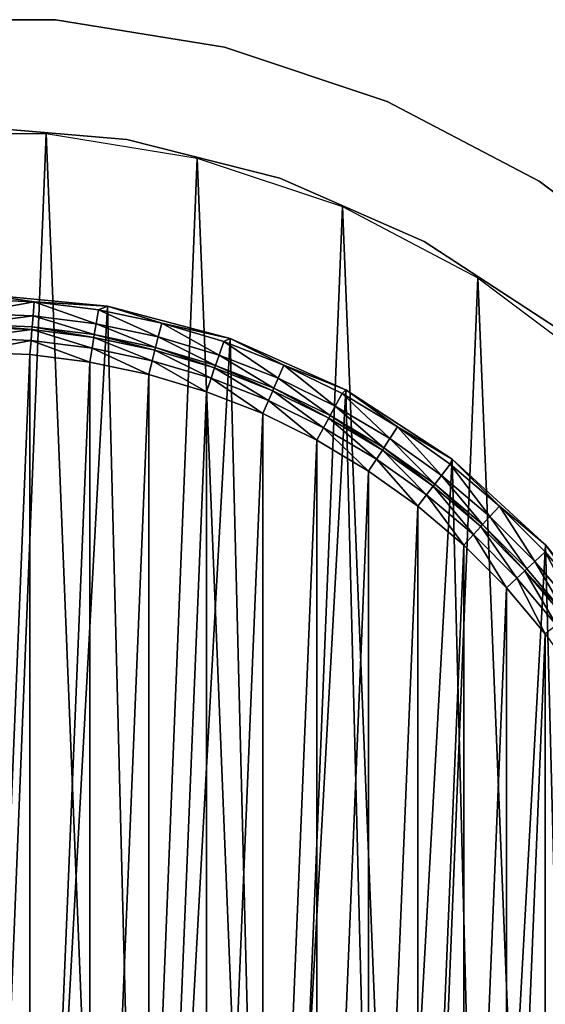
# Model space of a CAD drawing. Header units: millimetres. Extents: x 10 to 569, y -280 to 280.
# Tile 12 of 13: x 303 to 441, y 20 to 279. Entities that reach past the tile are written whole.
import ezdxf

# ---------------------------------------------------------------- set-up
doc = ezdxf.new("R2010")
doc.units = ezdxf.units.MM
doc.header["$LTSCALE"] = 25.4
doc.layers.get('0').update_dxf_attribs({"true_color": 0xff5454})

# ---------------------------------------------------------------- blocks, each defined once
blk = doc.blocks.new('MIST-8943.STL#1')
at = {"color": 254, "true_color": 0xe3e2e8}
mesh = blk.add_polyface(dxfattribs=at)
corners = [(266.85, 279.09, 131.42), (311.91, 279.09, 1.42), (266.85, 279.09, 1.42), (311.91, 279.09, 131.42)]
mesh.append_faces([[corners[k] for k in face] for face in [(0, 1, 2), (1, 0, 3)]], dxfattribs={"vtx0": -1, "color": 254})
mesh = blk.add_polyface(dxfattribs=at)
corners = [(311.91, 279.09, 131.42), (356.39, 271.86, 1.42), (311.91, 279.09, 1.42), (356.39, 271.86, 131.42)]
mesh.append_faces([[corners[k] for k in face] for face in [(0, 1, 2), (1, 0, 3)]], dxfattribs={"vtx0": -1, "color": 254})
mesh = blk.add_polyface(dxfattribs=at)
corners = [(356.39, 271.86, 131.42), (399.13, 257.59, 1.42), (356.39, 271.86, 1.42), (399.13, 257.59, 131.42)]
mesh.append_faces([[corners[k] for k in face] for face in [(0, 1, 2), (1, 0, 3)]], dxfattribs={"vtx0": -1, "color": 254})
mesh = blk.add_polyface(dxfattribs=at)
corners = [(399.13, 257.59, 131.42), (439.03, 236.65, 1.42), (399.13, 257.59, 1.42), (439.03, 236.65, 131.42)]
mesh.append_faces([[corners[k] for k in face] for face in [(0, 1, 2), (1, 0, 3)]], dxfattribs={"vtx0": -1, "color": 254})
mesh = blk.add_polyface(dxfattribs=at)
corners = [(289.38, 251.08, 131.42), (330.7, 247.66, 1.42), (289.38, 251.08, 1.42), (330.7, 247.66, 131.42)]
mesh.append_faces([[corners[k] for k in face] for face in [(0, 1, 2), (1, 0, 3)]], dxfattribs={"vtx0": -1, "color": 254})
at = {"color": 7, "true_color": 0xffffff}
mesh = blk.add_polyface(dxfattribs=at)
corners = [(44.43, 50.01, 1.42), (41.2, -30.13, 1.42), (39.58, 10.07, 1.42), (49.25, -69.55, 1.42), (55.62, 88.65, 1.42), (63.52, -107.17, 1.42), (72.87, 125, 1.42), (83.63, -142.02, 1.42), (95.73, 158.11, 1.42), (109.08, -173.18, 1.42), (123.6, 187.13, 1.42), (139.19, -199.86, 1.42), (155.76, 211.3, 1.42), (173.2, -221.36, 1.42), (191.39, 229.99, 1.42), (210.21, -237.13, 1.42), (229.55, 242.74, 1.42), (249.28, -246.76, 1.42), (269.26, 249.19, 1.42), (289.38, -250, 1.42), (309.49, 249.19, 1.42), (329.48, -246.76, 1.42), (349.21, 242.74, 1.42), (368.54, -237.13, 1.42), (387.37, 229.99, 1.42), (405.56, -221.36, 1.42), (422.99, 211.3, 1.42), (439.56, -199.86, 1.42), (455.16, 187.13, 1.42), (469.68, -173.18, 1.42), (483.03, 158.11, 1.42), (495.12, -142.02, 1.42), (505.88, 125, 1.42), (515.24, -107.17, 1.42), (523.13, 88.65, 1.42), (529.51, -69.55, 1.42), (534.33, 50.01, 1.42), (537.56, -30.13, 1.42), (539.18, 10.07, 1.42)]
mesh.append_faces([[corners[k] for k in face] for face in [(0, 1, 2), (37, 36, 38)]], dxfattribs={"vtx0": -1, "color": 7})
mesh.append_faces([[corners[k] for k in face] for face in [(1, 0, 3), (3, 4, 5), (5, 6, 7), (7, 8, 9), (9, 10, 11), (11, 12, 13), (13, 14, 15), (15, 16, 17), (17, 18, 19), (19, 20, 21), (21, 22, 23), (23, 24, 25), (25, 26, 27), (27, 28, 29), (29, 30, 31), (31, 32, 33), (33, 34, 35), (35, 36, 37)]], dxfattribs={"vtx0": -1, "vtx1": -1, "color": 7})
mesh.append_faces([[corners[k] for k in face] for face in [(3, 0, 4), (5, 4, 6), (7, 6, 8), (9, 8, 10), (11, 10, 12), (13, 12, 14), (15, 14, 16), (17, 16, 18), (19, 18, 20), (21, 20, 22), (23, 22, 24), (25, 24, 26), (27, 26, 28), (29, 28, 30), (31, 30, 32), (33, 32, 34), (35, 34, 36)]], dxfattribs={"vtx0": -1, "vtx2": -1, "color": 7})
at = {"color": 254, "true_color": 0xe3e2e8}
mesh = blk.add_polyface(dxfattribs=at)
corners = [(330.7, 247.66, 131.42), (370.9, 237.48, 1.42), (330.7, 247.66, 1.42), (370.9, 237.48, 131.42)]
mesh.append_faces([[corners[k] for k in face] for face in [(0, 1, 2), (1, 0, 3)]], dxfattribs={"vtx0": -1, "color": 254})
mesh = blk.add_polyface(dxfattribs=at)
corners = [(370.9, 237.48, 131.42), (408.88, 220.82, 1.42), (370.9, 237.48, 1.42), (408.88, 220.82, 131.42)]
mesh.append_faces([[corners[k] for k in face] for face in [(0, 1, 2), (1, 0, 3)]], dxfattribs={"vtx0": -1, "color": 254})
mesh = blk.add_polyface(dxfattribs=at)
corners = [(439.03, 236.65, 131.42), (475.05, 209.58, 1.42), (439.03, 236.65, 1.42), (475.05, 209.58, 131.42)]
mesh.append_faces([[corners[k] for k in face] for face in [(0, 1, 2), (1, 0, 3)]], dxfattribs={"vtx0": -1, "color": 254})
mesh = blk.add_polyface(dxfattribs=at)
corners = [(408.88, 220.82, 131.42), (443.6, 198.14, 1.42), (408.88, 220.82, 1.42), (443.6, 198.14, 131.42)]
mesh.append_faces([[corners[k] for k in face] for face in [(0, 1, 2), (1, 0, 3)]], dxfattribs={"vtx0": -1, "color": 254})
at = {"color": 7, "true_color": 0xffffff}
mesh = blk.add_polyface(dxfattribs=at)
corners = [(84.28, 28, 141.92), (83.72, 0, 141.92), (82.44, -5.27, 141.92), (84.42, 16.98, 141.92), (86.52, 33.85, 141.92), (91.43, 60.53, 141.92), (90.01, 50.49, 141.92), (94.86, 66.78, 141.92), (103.7, 91.5, 141.92), (101.04, 82.61, 141.92), (108.5, 97.88, 141.92), (120.78, 120.1, 141.92), (117.2, 112.49, 141.92), (127.08, 126.32, 141.92), (142.23, 145.59, 141.92), (138.07, 139.29, 141.92), (150.09, 151.31, 141.92), (167.49, 167.31, 141.92), (163.06, 162.29, 141.92), (176.89, 172.17, 141.92), (195.91, 184.7, 141.92), (191.49, 180.87, 141.92), (206.76, 188.34, 141.92), (226.75, 197.3, 141.92), (222.6, 194.52, 141.92), (238.89, 199.37, 141.92), (259.21, 204.79, 141.92), (255.53, 202.86, 141.92), (272.39, 204.96, 141.92), (292.45, 206.98, 141.92), (289.38, 205.66, 141.92), (306.36, 204.96, 141.92), (325.61, 203.8, 141.92), (323.23, 202.86, 141.92), (339.86, 199.37, 141.92), (357.83, 195.35, 141.92), (356.15, 194.52, 141.92), (371.99, 188.34, 141.92), (388.28, 181.84, 141.92), (387.26, 180.87, 141.92), (401.86, 172.17, 141.92), (416.17, 163.62, 141.92), (415.7, 162.3, 141.92), (428.67, 151.31, 141.92), (440.78, 141.16, 141.92), (440.69, 139.29, 141.92), (451.67, 126.32, 141.92), (461.46, 115.05, 141.92), (461.55, 112.49, 141.92), (477.69, 85.96, 141.92), (470.25, 97.88, 141.92), (477.72, 82.61, 141.92), (489.04, 54.64, 141.92), (483.9, 66.78, 141.92), (488.75, 50.49, 141.92), (492.23, 33.85, 141.92), (495.22, 21.9, 141.92), (494.34, 16.98, 141.92), (495.04, 0, 141.92), (84.42, -16.98, 141.92), (85.97, -38.39, 141.92), (86.52, -33.85, 141.92), (90.01, -50.49, 141.92), (94.76, -70.52, 141.92), (94.86, -66.78, 141.92), (101.04, -82.61, 141.92), (108.6, -100.83, 141.92), (108.5, -97.88, 141.92), (117.21, -112.49, 141.92), (127.11, -128.52, 141.92), (127.08, -126.32, 141.92), (138.07, -139.29, 141.92), (149.83, -152.89, 141.92), (150.09, -151.31, 141.92), (163.06, -162.3, 141.92), (176.16, -173.29, 141.92), (176.89, -172.17, 141.92), (205.42, -189.21, 141.92), (191.49, -180.87, 141.92), (206.77, -188.34, 141.92), (236.86, -200.23, 141.92), (222.6, -194.52, 141.92), (238.89, -199.37, 141.92), (269.66, -206.06, 141.92), (255.53, -202.86, 141.92), (272.4, -204.96, 141.92), (302.97, -206.55, 141.92), (289.38, -205.66, 141.92), (306.36, -204.96, 141.92), (335.93, -201.7, 141.92), (323.23, -202.86, 141.92), (339.87, -199.37, 141.92), (367.68, -191.62, 141.92), (356.16, -194.52, 141.92), (371.99, -188.34, 141.92), (397.4, -176.58, 141.92), (387.26, -180.87, 141.92), (401.86, -172.17, 141.92), (424.33, -156.96, 141.92), (415.7, -162.29, 141.92), (428.67, -151.31, 141.92), (447.76, -133.28, 141.92), (440.69, -139.29, 141.92), (451.67, -126.32, 141.92), (467.09, -106.15, 141.92), (461.55, -112.49, 141.92), (470.25, -97.88, 141.92), (481.82, -76.27, 141.92), (477.72, -82.61, 141.92), (483.9, -66.78, 141.92), (491.56, -44.41, 141.92), (488.75, -50.49, 141.92), (492.23, -33.85, 141.92), (496.06, -11.4, 141.92), (494.34, -16.98, 141.92)]
mesh.append_faces([[corners[k] for k in face] for face in [(0, 1, 2), (1, 0, 3), (3, 0, 4), (4, 5, 6), (6, 5, 7), (7, 8, 9), (9, 8, 10), (10, 11, 12), (12, 11, 13), (13, 14, 15), (15, 14, 16), (16, 17, 18), (18, 17, 19), (19, 20, 21), (21, 20, 22), (22, 23, 24), (24, 23, 25), (25, 26, 27), (27, 26, 28), (28, 29, 30), (30, 29, 31), (31, 32, 33), (33, 32, 34), (34, 35, 36), (36, 35, 37), (37, 38, 39), (39, 38, 40), (40, 41, 42), (42, 41, 43), (43, 44, 45), (45, 44, 46), (46, 47, 48), (48, 49, 50), (50, 49, 51), (51, 52, 53), (53, 52, 54), (54, 52, 55), (55, 56, 57), (57, 56, 58), (2, 59, 60), (59, 2, 1), (60, 62, 63), (63, 65, 66), (66, 68, 69), (69, 71, 72), (72, 74, 75), (75, 76, 77), (77, 79, 80), (80, 82, 83), (83, 85, 86), (86, 88, 89), (89, 91, 92), (92, 94, 95), (95, 97, 98), (98, 100, 101), (101, 103, 104), (104, 106, 107), (107, 109, 110), (110, 112, 113), (113, 58, 56)]], dxfattribs={"vtx0": -1, "vtx1": -1, "color": 7})
mesh.append_faces([[corners[k] for k in face] for face in [(4, 0, 5), (7, 5, 8), (10, 8, 11), (13, 11, 14), (16, 14, 17), (19, 17, 20), (22, 20, 23), (25, 23, 26), (28, 26, 29), (31, 29, 32), (34, 32, 35), (37, 35, 38), (40, 38, 41), (43, 41, 44), (46, 44, 47), (48, 47, 49), (51, 49, 52), (55, 52, 56), (60, 59, 61), (60, 61, 62), (63, 62, 64), (63, 64, 65), (66, 65, 67), (66, 67, 68), (69, 68, 70), (69, 70, 71), (72, 71, 73), (72, 73, 74), (75, 74, 76), (77, 76, 78), (77, 78, 79), (80, 79, 81), (80, 81, 82), (83, 82, 84), (83, 84, 85), (86, 85, 87), (86, 87, 88), (89, 88, 90), (89, 90, 91), (92, 91, 93), (92, 93, 94), (95, 94, 96), (95, 96, 97), (98, 97, 99), (98, 99, 100), (101, 100, 102), (101, 102, 103), (104, 103, 105), (104, 105, 106), (107, 106, 108), (107, 108, 109), (110, 109, 111), (110, 111, 112), (113, 112, 114), (113, 114, 58)]], dxfattribs={"vtx0": -1, "vtx2": -1, "color": 7})
mesh = blk.add_polyface(dxfattribs=at)
corners = [(85.97, -38.39, 142.94), (84.28, 28, 142.94), (82.44, -5.27, 142.94), (91.43, 60.53, 142.94), (94.76, -70.52, 142.94), (103.7, 91.5, 142.94), (108.6, -100.83, 142.94), (120.78, 120.1, 142.94), (127.11, -128.52, 142.94), (142.23, 145.59, 142.94), (149.83, -152.89, 142.94), (167.49, 167.31, 142.94), (176.16, -173.29, 142.94), (195.91, 184.7, 142.94), (205.42, -189.21, 142.94), (226.75, 197.3, 142.94), (236.86, -200.23, 142.94), (259.21, 204.79, 142.94), (269.66, -206.06, 142.94), (292.45, 206.98, 142.94), (302.97, -206.55, 142.94), (325.61, 203.8, 142.94), (335.93, -201.7, 142.94), (357.83, 195.35, 142.94), (367.68, -191.62, 142.94), (388.28, 181.84, 142.94), (397.4, -176.58, 142.94), (416.17, 163.62, 142.94), (424.33, -156.96, 142.94), (440.78, 141.16, 142.94), (447.76, -133.28, 142.94), (461.46, 115.05, 142.94), (467.09, -106.15, 142.94), (477.69, 85.96, 142.94), (481.82, -76.27, 142.94), (489.04, 54.64, 142.94), (491.56, -44.41, 142.94), (495.22, 21.9, 142.94), (496.06, -11.4, 142.94)]
mesh.append_faces([[corners[k] for k in face] for face in [(0, 1, 2), (37, 36, 38)]], dxfattribs={"vtx0": -1, "color": 7})
mesh.append_faces([[corners[k] for k in face] for face in [(1, 0, 3), (3, 4, 5), (5, 6, 7), (7, 8, 9), (9, 10, 11), (11, 12, 13), (13, 14, 15), (15, 16, 17), (17, 18, 19), (19, 20, 21), (21, 22, 23), (23, 24, 25), (25, 26, 27), (27, 28, 29), (29, 30, 31), (31, 32, 33), (33, 34, 35), (35, 36, 37)]], dxfattribs={"vtx0": -1, "vtx1": -1, "color": 7})
mesh.append_faces([[corners[k] for k in face] for face in [(3, 0, 4), (5, 4, 6), (7, 6, 8), (9, 8, 10), (11, 10, 12), (13, 12, 14), (15, 14, 16), (17, 16, 18), (19, 18, 20), (21, 20, 22), (23, 22, 24), (25, 24, 26), (27, 26, 28), (29, 28, 30), (31, 30, 32), (33, 32, 34), (35, 34, 36)]], dxfattribs={"vtx0": -1, "vtx2": -1, "color": 7})
mesh = blk.add_polyface(dxfattribs=at)
corners = [(292.45, 206.98, 142.94), (325.61, 203.8, 141.92), (292.45, 206.98, 141.92), (325.61, 203.8, 142.94)]
mesh.append_faces([[corners[k] for k in face] for face in [(0, 1, 2), (1, 0, 3)]], dxfattribs={"vtx0": -1, "color": 7})
mesh = blk.add_polyface(dxfattribs=at)
corners = [(306.36, 204.96, 141.92), (289.38, 201.94, 140.99), (289.38, 205.66, 141.92), (306.05, 201.25, 140.99)]
mesh.append_faces([[corners[k] for k in face] for face in [(0, 1, 2), (1, 0, 3)]], dxfattribs={"vtx0": -1, "color": 7})
mesh = blk.add_polyface(dxfattribs=at)
corners = [(306.36, 204.96, 141.92), (322.61, 199.18, 140.99), (306.05, 201.25, 140.99), (323.23, 202.86, 141.92)]
mesh.append_faces([[corners[k] for k in face] for face in [(0, 1, 2), (1, 0, 3)]], dxfattribs={"vtx0": -1, "color": 7})
mesh = blk.add_polyface(dxfattribs=at)
corners = [(306.05, 201.25, 140.99), (289.38, 199.07, 138.45), (289.38, 201.94, 140.99), (305.82, 198.39, 138.45)]
mesh.append_faces([[corners[k] for k in face] for face in [(0, 1, 2), (1, 0, 3)]], dxfattribs={"vtx0": -1, "color": 7})
mesh = blk.add_polyface(dxfattribs=at)
corners = [(323.23, 202.86, 141.92), (338.95, 195.76, 140.99), (322.61, 199.18, 140.99), (339.86, 199.37, 141.92)]
mesh.append_faces([[corners[k] for k in face] for face in [(0, 1, 2), (1, 0, 3)]], dxfattribs={"vtx0": -1, "color": 7})
mesh = blk.add_polyface(dxfattribs=at)
corners = [(325.61, 203.8, 142.94), (357.83, 195.35, 141.92), (325.61, 203.8, 141.92), (357.83, 195.35, 142.94)]
mesh.append_faces([[corners[k] for k in face] for face in [(0, 1, 2), (1, 0, 3)]], dxfattribs={"vtx0": -1, "color": 7})
mesh = blk.add_polyface(dxfattribs=at)
corners = [(306.05, 201.25, 140.99), (322.14, 196.35, 138.45), (305.82, 198.39, 138.45), (322.61, 199.18, 140.99)]
mesh.append_faces([[corners[k] for k in face] for face in [(0, 1, 2), (1, 0, 3)]], dxfattribs={"vtx0": -1, "color": 7})
mesh = blk.add_polyface(dxfattribs=at)
corners = [(322.61, 199.18, 140.99), (338.25, 192.98, 138.45), (322.14, 196.35, 138.45), (338.95, 195.76, 140.99)]
mesh.append_faces([[corners[k] for k in face] for face in [(0, 1, 2), (1, 0, 3)]], dxfattribs={"vtx0": -1, "color": 7})
mesh = blk.add_polyface(dxfattribs=at)
corners = [(339.86, 199.37, 141.92), (354.95, 190.99, 140.99), (338.95, 195.76, 140.99), (356.15, 194.52, 141.92)]
mesh.append_faces([[corners[k] for k in face] for face in [(0, 1, 2), (1, 0, 3)]], dxfattribs={"vtx0": -1, "color": 7})
mesh = blk.add_polyface(dxfattribs=at)
corners = [(289.38, 199.07, 138.45), (305.76, 197.66, 137.38), (289.38, 198.34, 137.38), (305.82, 198.39, 138.45)]
mesh.append_faces([[corners[k] for k in face] for face in [(0, 1, 2), (1, 0, 3)]], dxfattribs={"vtx0": -1, "color": 7})
mesh = blk.add_polyface(dxfattribs=at)
corners = [(305.76, 197.66, 137.38), (289.38, 195.47, 134.84), (289.38, 198.34, 137.38), (305.52, 194.8, 134.84)]
mesh.append_faces([[corners[k] for k in face] for face in [(0, 1, 2), (1, 0, 3)]], dxfattribs={"vtx0": -1, "color": 7})
mesh = blk.add_polyface(dxfattribs=at)
corners = [(305.76, 197.66, 137.38), (321.55, 192.8, 134.84), (305.52, 194.8, 134.84), (322.02, 195.63, 137.38)]
mesh.append_faces([[corners[k] for k in face] for face in [(0, 1, 2), (1, 0, 3)]], dxfattribs={"vtx0": -1, "color": 7})
mesh = blk.add_polyface(dxfattribs=at)
corners = [(305.82, 198.39, 138.45), (322.02, 195.63, 137.38), (305.76, 197.66, 137.38), (322.14, 196.35, 138.45)]
mesh.append_faces([[corners[k] for k in face] for face in [(0, 1, 2), (1, 0, 3)]], dxfattribs={"vtx0": -1, "color": 7})
mesh = blk.add_polyface(dxfattribs=at)
corners = [(305.52, 194.8, 134.84), (289.38, 191.74, 133.92), (289.38, 195.47, 134.84), (305.21, 191.09, 133.92)]
mesh.append_faces([[corners[k] for k in face] for face in [(0, 1, 2), (1, 0, 3)]], dxfattribs={"vtx0": -1, "color": 7})
mesh = blk.add_polyface(dxfattribs=at)
corners = [(305.52, 194.8, 134.84), (320.94, 189.13, 133.92), (305.21, 191.09, 133.92), (321.55, 192.8, 134.84)]
mesh.append_faces([[corners[k] for k in face] for face in [(0, 1, 2), (1, 0, 3)]], dxfattribs={"vtx0": -1, "color": 7})
mesh = blk.add_polyface(dxfattribs=at)
corners = [(322.02, 195.63, 137.38), (337.36, 189.49, 134.84), (321.55, 192.8, 134.84), (338.07, 192.27, 137.38)]
mesh.append_faces([[corners[k] for k in face] for face in [(0, 1, 2), (1, 0, 3)]], dxfattribs={"vtx0": -1, "color": 7})
mesh = blk.add_polyface(dxfattribs=at)
corners = [(322.14, 196.35, 138.45), (338.07, 192.27, 137.38), (322.02, 195.63, 137.38), (338.25, 192.98, 138.45)]
mesh.append_faces([[corners[k] for k in face] for face in [(0, 1, 2), (1, 0, 3)]], dxfattribs={"vtx0": -1, "color": 7})
mesh = blk.add_polyface(dxfattribs=at)
corners = [(338.95, 195.76, 140.99), (354.01, 188.28, 138.45), (338.25, 192.98, 138.45), (354.95, 190.99, 140.99)]
mesh.append_faces([[corners[k] for k in face] for face in [(0, 1, 2), (1, 0, 3)]], dxfattribs={"vtx0": -1, "color": 7})
mesh = blk.add_polyface(dxfattribs=at)
corners = [(356.15, 194.52, 141.92), (370.49, 184.93, 140.99), (354.95, 190.99, 140.99), (371.99, 188.34, 141.92)]
mesh.append_faces([[corners[k] for k in face] for face in [(0, 1, 2), (1, 0, 3)]], dxfattribs={"vtx0": -1, "color": 7})
mesh = blk.add_polyface(dxfattribs=at)
corners = [(357.83, 195.35, 142.94), (388.28, 181.84, 141.92), (357.83, 195.35, 141.92), (388.28, 181.84, 142.94)]
mesh.append_faces([[corners[k] for k in face] for face in [(0, 1, 2), (1, 0, 3)]], dxfattribs={"vtx0": -1, "color": 7})
mesh = blk.add_polyface(dxfattribs=at)
corners = [(98.29, 15.83, 133.92), (98.29, -15.84, 133.92), (97.63, 0, 133.92), (100.25, 31.56, 133.92), (100.25, -31.56, 133.92), (103.5, 47.07, 133.92), (103.5, -47.07, 133.92), (108.02, 62.26, 133.92), (108.02, -62.26, 133.92), (113.78, 77.02, 133.92), (113.78, -77.02, 133.92), (120.74, 91.26, 133.92), (120.74, -91.26, 133.92), (128.86, 104.87, 133.92), (128.86, -104.88, 133.92), (138.06, 117.77, 133.92), (138.06, -117.77, 133.92), (148.31, 129.86, 133.92), (148.31, -129.87, 133.92), (159.51, 141.07, 133.92), (159.51, -141.07, 133.92), (171.61, 151.31, 133.92), (171.61, -151.31, 133.92), (184.5, 160.52, 133.92), (184.5, -160.52, 133.92), (198.12, 168.63, 133.92), (198.12, -168.63, 133.92), (212.35, 175.59, 133.92), (212.36, -175.6, 133.92), (227.12, 181.36, 133.92), (227.12, -181.36, 133.92), (242.31, 185.88, 133.92), (242.31, -185.88, 133.92), (257.82, 189.13, 133.92), (257.82, -189.13, 133.92), (273.54, 191.09, 133.92), (273.54, -191.09, 133.92), (289.38, 191.74, 133.92), (289.38, -191.74, 133.92), (305.21, 191.09, 133.92), (305.21, -191.09, 133.92), (320.94, 189.13, 133.92), (320.94, -189.13, 133.92), (336.45, 185.88, 133.92), (336.45, -185.88, 133.92), (351.64, 181.36, 133.92), (351.64, -181.36, 133.92), (366.4, 175.6, 133.92), (366.4, -175.59, 133.92), (380.64, 168.63, 133.92), (380.64, -168.63, 133.92), (394.25, 160.52, 133.92), (394.25, -160.52, 133.92), (407.15, 151.31, 133.92), (407.15, -151.31, 133.92), (419.24, 141.07, 133.92), (419.24, -141.07, 133.92), (430.45, 129.87, 133.92), (430.45, -129.86, 133.92), (440.69, 117.77, 133.92), (440.69, -117.77, 133.92), (449.9, 104.88, 133.92), (449.9, -104.87, 133.92), (458.01, 91.26, 133.92), (458.01, -91.26, 133.92), (464.97, 77.02, 133.92), (464.97, -77.02, 133.92), (470.73, 62.26, 133.92), (470.73, -62.26, 133.92), (475.26, 47.07, 133.92), (475.26, -47.07, 133.92), (478.51, 31.56, 133.92), (478.51, -31.56, 133.92), (480.47, 15.84, 133.92), (480.47, -15.83, 133.92), (481.12, 0, 133.92)]
mesh.append_faces([[corners[k] for k in face] for face in [(0, 1, 2), (74, 73, 75)]], dxfattribs={"vtx0": -1, "color": 7})
mesh.append_faces([[corners[k] for k in face] for face in [(1, 3, 4), (4, 5, 6), (6, 7, 8), (8, 9, 10), (10, 11, 12), (12, 13, 14), (14, 15, 16), (16, 17, 18), (18, 19, 20), (20, 21, 22), (22, 23, 24), (24, 25, 26), (26, 27, 28), (28, 29, 30), (30, 31, 32), (32, 33, 34), (34, 35, 36), (36, 37, 38), (38, 39, 40), (40, 41, 42), (42, 43, 44), (44, 45, 46), (46, 47, 48), (48, 49, 50), (50, 51, 52), (52, 53, 54), (54, 55, 56), (56, 57, 58), (58, 59, 60), (60, 61, 62), (62, 63, 64), (64, 65, 66), (66, 67, 68), (68, 69, 70), (70, 71, 72), (72, 73, 74)]], dxfattribs={"vtx0": -1, "vtx1": -1, "color": 7})
mesh.append_faces([[corners[k] for k in face] for face in [(1, 0, 3), (4, 3, 5), (6, 5, 7), (8, 7, 9), (10, 9, 11), (12, 11, 13), (14, 13, 15), (16, 15, 17), (18, 17, 19), (20, 19, 21), (22, 21, 23), (24, 23, 25), (26, 25, 27), (28, 27, 29), (30, 29, 31), (32, 31, 33), (34, 33, 35), (36, 35, 37), (38, 37, 39), (40, 39, 41), (42, 41, 43), (44, 43, 45), (46, 45, 47), (48, 47, 49), (50, 49, 51), (52, 51, 53), (54, 53, 55), (56, 55, 57), (58, 57, 59), (60, 59, 61), (62, 61, 63), (64, 63, 65), (66, 65, 67), (68, 67, 69), (70, 69, 71), (72, 71, 73)]], dxfattribs={"vtx0": -1, "vtx2": -1, "color": 7})
mesh = blk.add_polyface(dxfattribs=at)
corners = [(321.55, 192.8, 134.84), (336.45, 185.88, 133.92), (320.94, 189.13, 133.92), (337.36, 189.49, 134.84)]
mesh.append_faces([[corners[k] for k in face] for face in [(0, 1, 2), (1, 0, 3)]], dxfattribs={"vtx0": -1, "color": 7})
mesh = blk.add_polyface(dxfattribs=at)
corners = [(338.07, 192.27, 137.38), (352.85, 184.88, 134.84), (337.36, 189.49, 134.84), (353.78, 187.59, 137.38)]
mesh.append_faces([[corners[k] for k in face] for face in [(0, 1, 2), (1, 0, 3)]], dxfattribs={"vtx0": -1, "color": 7})
mesh = blk.add_polyface(dxfattribs=at)
corners = [(338.25, 192.98, 138.45), (353.78, 187.59, 137.38), (338.07, 192.27, 137.38), (354.01, 188.28, 138.45)]
mesh.append_faces([[corners[k] for k in face] for face in [(0, 1, 2), (1, 0, 3)]], dxfattribs={"vtx0": -1, "color": 7})
mesh = blk.add_polyface(dxfattribs=at)
corners = [(337.36, 189.49, 134.84), (351.64, 181.36, 133.92), (336.45, 185.88, 133.92), (352.85, 184.88, 134.84)]
mesh.append_faces([[corners[k] for k in face] for face in [(0, 1, 2), (1, 0, 3)]], dxfattribs={"vtx0": -1, "color": 7})
mesh = blk.add_polyface(dxfattribs=at)
corners = [(354.95, 190.99, 140.99), (369.34, 182.3, 138.45), (354.01, 188.28, 138.45), (370.49, 184.93, 140.99)]
mesh.append_faces([[corners[k] for k in face] for face in [(0, 1, 2), (1, 0, 3)]], dxfattribs={"vtx0": -1, "color": 7})
mesh = blk.add_polyface(dxfattribs=at)
corners = [(353.78, 187.59, 137.38), (367.9, 179.01, 134.84), (352.85, 184.88, 134.84), (369.05, 181.63, 137.38)]
mesh.append_faces([[corners[k] for k in face] for face in [(0, 1, 2), (1, 0, 3)]], dxfattribs={"vtx0": -1, "color": 7})
mesh = blk.add_polyface(dxfattribs=at)
corners = [(354.01, 188.28, 138.45), (369.05, 181.63, 137.38), (353.78, 187.59, 137.38), (369.34, 182.3, 138.45)]
mesh.append_faces([[corners[k] for k in face] for face in [(0, 1, 2), (1, 0, 3)]], dxfattribs={"vtx0": -1, "color": 7})
mesh = blk.add_polyface(dxfattribs=at)
corners = [(371.99, 188.34, 141.92), (385.49, 177.6, 140.99), (370.49, 184.93, 140.99), (387.26, 180.87, 141.92)]
mesh.append_faces([[corners[k] for k in face] for face in [(0, 1, 2), (1, 0, 3)]], dxfattribs={"vtx0": -1, "color": 7})
mesh = blk.add_polyface(dxfattribs=at)
corners = [(352.85, 184.88, 134.84), (366.4, 175.6, 133.92), (351.64, 181.36, 133.92), (367.9, 179.01, 134.84)]
mesh.append_faces([[corners[k] for k in face] for face in [(0, 1, 2), (1, 0, 3)]], dxfattribs={"vtx0": -1, "color": 7})
mesh = blk.add_polyface(dxfattribs=at)
corners = [(370.49, 184.93, 140.99), (384.12, 175.08, 138.45), (369.34, 182.3, 138.45), (385.49, 177.6, 140.99)]
mesh.append_faces([[corners[k] for k in face] for face in [(0, 1, 2), (1, 0, 3)]], dxfattribs={"vtx0": -1, "color": 7})
mesh = blk.add_polyface(dxfattribs=at)
corners = [(369.05, 181.63, 137.38), (382.41, 171.91, 134.84), (367.9, 179.01, 134.84), (383.78, 174.43, 137.38)]
mesh.append_faces([[corners[k] for k in face] for face in [(0, 1, 2), (1, 0, 3)]], dxfattribs={"vtx0": -1, "color": 7})
mesh = blk.add_polyface(dxfattribs=at)
corners = [(369.34, 182.3, 138.45), (383.78, 174.43, 137.38), (369.05, 181.63, 137.38), (384.12, 175.08, 138.45)]
mesh.append_faces([[corners[k] for k in face] for face in [(0, 1, 2), (1, 0, 3)]], dxfattribs={"vtx0": -1, "color": 7})
mesh = blk.add_polyface(dxfattribs=at)
corners = [(388.28, 181.84, 142.94), (416.17, 163.62, 141.92), (388.28, 181.84, 141.92), (416.17, 163.62, 142.94)]
mesh.append_faces([[corners[k] for k in face] for face in [(0, 1, 2), (1, 0, 3)]], dxfattribs={"vtx0": -1, "color": 7})
mesh = blk.add_polyface(dxfattribs=at)
corners = [(367.9, 179.01, 134.84), (380.64, 168.63, 133.92), (366.4, 175.6, 133.92), (382.41, 171.91, 134.84)]
mesh.append_faces([[corners[k] for k in face] for face in [(0, 1, 2), (1, 0, 3)]], dxfattribs={"vtx0": -1, "color": 7})
mesh = blk.add_polyface(dxfattribs=at)
corners = [(387.26, 180.87, 141.92), (399.83, 169.05, 140.99), (385.49, 177.6, 140.99), (401.86, 172.17, 141.92)]
mesh.append_faces([[corners[k] for k in face] for face in [(0, 1, 2), (1, 0, 3)]], dxfattribs={"vtx0": -1, "color": 7})
mesh = blk.add_polyface(dxfattribs=at)
corners = [(385.49, 177.6, 140.99), (398.26, 166.65, 138.45), (384.12, 175.08, 138.45), (399.83, 169.05, 140.99)]
mesh.append_faces([[corners[k] for k in face] for face in [(0, 1, 2), (1, 0, 3)]], dxfattribs={"vtx0": -1, "color": 7})
mesh = blk.add_polyface(dxfattribs=at)
corners = [(383.78, 174.43, 137.38), (396.29, 163.64, 134.84), (382.41, 171.91, 134.84), (397.86, 166.04, 137.38)]
mesh.append_faces([[corners[k] for k in face] for face in [(0, 1, 2), (1, 0, 3)]], dxfattribs={"vtx0": -1, "color": 7})
mesh = blk.add_polyface(dxfattribs=at)
corners = [(384.12, 175.08, 138.45), (397.86, 166.04, 137.38), (383.78, 174.43, 137.38), (398.26, 166.65, 138.45)]
mesh.append_faces([[corners[k] for k in face] for face in [(0, 1, 2), (1, 0, 3)]], dxfattribs={"vtx0": -1, "color": 7})
mesh = blk.add_polyface(dxfattribs=at)
corners = [(382.41, 171.91, 134.84), (394.25, 160.52, 133.92), (380.64, 168.63, 133.92), (396.29, 163.64, 134.84)]
mesh.append_faces([[corners[k] for k in face] for face in [(0, 1, 2), (1, 0, 3)]], dxfattribs={"vtx0": -1, "color": 7})
mesh = blk.add_polyface(dxfattribs=at)
corners = [(401.86, 172.17, 141.92), (413.41, 159.36, 140.99), (399.83, 169.05, 140.99), (415.7, 162.3, 141.92)]
mesh.append_faces([[corners[k] for k in face] for face in [(0, 1, 2), (1, 0, 3)]], dxfattribs={"vtx0": -1, "color": 7})
mesh = blk.add_polyface(dxfattribs=at)
corners = [(399.83, 169.05, 140.99), (411.65, 157.09, 138.45), (398.26, 166.65, 138.45), (413.41, 159.36, 140.99)]
mesh.append_faces([[corners[k] for k in face] for face in [(0, 1, 2), (1, 0, 3)]], dxfattribs={"vtx0": -1, "color": 7})
mesh = blk.add_polyface(dxfattribs=at)
corners = [(397.86, 166.04, 137.38), (409.44, 154.25, 134.84), (396.29, 163.64, 134.84), (411.2, 156.52, 137.38)]
mesh.append_faces([[corners[k] for k in face] for face in [(0, 1, 2), (1, 0, 3)]], dxfattribs={"vtx0": -1, "color": 7})
mesh = blk.add_polyface(dxfattribs=at)
corners = [(398.26, 166.65, 138.45), (411.2, 156.52, 137.38), (397.86, 166.04, 137.38), (411.65, 157.09, 138.45)]
mesh.append_faces([[corners[k] for k in face] for face in [(0, 1, 2), (1, 0, 3)]], dxfattribs={"vtx0": -1, "color": 7})
mesh = blk.add_polyface(dxfattribs=at)
corners = [(396.29, 163.64, 134.84), (407.15, 151.31, 133.92), (394.25, 160.52, 133.92), (409.44, 154.25, 134.84)]
mesh.append_faces([[corners[k] for k in face] for face in [(0, 1, 2), (1, 0, 3)]], dxfattribs={"vtx0": -1, "color": 7})
mesh = blk.add_polyface(dxfattribs=at)
corners = [(416.17, 163.62, 142.94), (440.78, 141.16, 141.92), (416.17, 163.62, 141.92), (440.78, 141.16, 142.94)]
mesh.append_faces([[corners[k] for k in face] for face in [(0, 1, 2), (1, 0, 3)]], dxfattribs={"vtx0": -1, "color": 7})
mesh = blk.add_polyface(dxfattribs=at)
corners = [(415.7, 162.3, 141.92), (426.14, 148.57, 140.99), (413.41, 159.36, 140.99), (428.67, 151.31, 141.92)]
mesh.append_faces([[corners[k] for k in face] for face in [(0, 1, 2), (1, 0, 3)]], dxfattribs={"vtx0": -1, "color": 7})
mesh = blk.add_polyface(dxfattribs=at)
corners = [(413.41, 159.36, 140.99), (424.2, 146.46, 138.45), (411.65, 157.09, 138.45), (426.14, 148.57, 140.99)]
mesh.append_faces([[corners[k] for k in face] for face in [(0, 1, 2), (1, 0, 3)]], dxfattribs={"vtx0": -1, "color": 7})
mesh = blk.add_polyface(dxfattribs=at)
corners = [(411.2, 156.52, 137.38), (421.77, 143.81, 134.84), (409.44, 154.25, 134.84), (423.71, 145.92, 137.38)]
mesh.append_faces([[corners[k] for k in face] for face in [(0, 1, 2), (1, 0, 3)]], dxfattribs={"vtx0": -1, "color": 7})
mesh = blk.add_polyface(dxfattribs=at)
corners = [(411.65, 157.09, 138.45), (423.71, 145.92, 137.38), (411.2, 156.52, 137.38), (424.2, 146.46, 138.45)]
mesh.append_faces([[corners[k] for k in face] for face in [(0, 1, 2), (1, 0, 3)]], dxfattribs={"vtx0": -1, "color": 7})
mesh = blk.add_polyface(dxfattribs=at)
corners = [(409.44, 154.25, 134.84), (419.24, 141.07, 133.92), (407.15, 151.31, 133.92), (421.77, 143.81, 134.84)]
mesh.append_faces([[corners[k] for k in face] for face in [(0, 1, 2), (1, 0, 3)]], dxfattribs={"vtx0": -1, "color": 7})
mesh = blk.add_polyface(dxfattribs=at)
corners = [(428.67, 151.31, 141.92), (437.95, 136.77, 140.99), (426.14, 148.57, 140.99), (440.69, 139.29, 141.92)]
mesh.append_faces([[corners[k] for k in face] for face in [(0, 1, 2), (1, 0, 3)]], dxfattribs={"vtx0": -1, "color": 7})
mesh = blk.add_polyface(dxfattribs=at)
corners = [(426.14, 148.57, 140.99), (435.84, 134.83, 138.45), (424.2, 146.46, 138.45), (437.95, 136.77, 140.99)]
mesh.append_faces([[corners[k] for k in face] for face in [(0, 1, 2), (1, 0, 3)]], dxfattribs={"vtx0": -1, "color": 7})
mesh = blk.add_polyface(dxfattribs=at)
corners = [(423.71, 145.92, 137.38), (433.19, 132.39, 134.84), (421.77, 143.81, 134.84), (435.3, 134.33, 137.38)]
mesh.append_faces([[corners[k] for k in face] for face in [(0, 1, 2), (1, 0, 3)]], dxfattribs={"vtx0": -1, "color": 7})
mesh = blk.add_polyface(dxfattribs=at)
corners = [(424.2, 146.46, 138.45), (435.3, 134.33, 137.38), (423.71, 145.92, 137.38), (435.84, 134.83, 138.45)]
mesh.append_faces([[corners[k] for k in face] for face in [(0, 1, 2), (1, 0, 3)]], dxfattribs={"vtx0": -1, "color": 7})
mesh = blk.add_polyface(dxfattribs=at)
corners = [(421.77, 143.81, 134.84), (430.45, 129.87, 133.92), (419.24, 141.07, 133.92), (433.19, 132.39, 134.84)]
mesh.append_faces([[corners[k] for k in face] for face in [(0, 1, 2), (1, 0, 3)]], dxfattribs={"vtx0": -1, "color": 7})
mesh = blk.add_polyface(dxfattribs=at)
corners = [(440.69, 139.29, 141.92), (448.73, 124.03, 140.99), (437.95, 136.77, 140.99), (451.67, 126.32, 141.92)]
mesh.append_faces([[corners[k] for k in face] for face in [(0, 1, 2), (1, 0, 3)]], dxfattribs={"vtx0": -1, "color": 7})
mesh = blk.add_polyface(dxfattribs=at)
corners = [(435.3, 134.33, 137.38), (446.47, 122.27, 138.45), (445.89, 121.82, 137.38), (435.84, 134.83, 138.45)]
mesh.append_faces([[corners[k] for k in face] for face in [(0, 1, 2), (1, 0, 3)]], dxfattribs={"vtx0": -1, "color": 7})
mesh = blk.add_polyface(dxfattribs=at)
corners = [(437.95, 136.77, 140.99), (446.47, 122.27, 138.45), (435.84, 134.83, 138.45), (448.73, 124.03, 140.99)]
mesh.append_faces([[corners[k] for k in face] for face in [(0, 1, 2), (1, 0, 3)]], dxfattribs={"vtx0": -1, "color": 7})
mesh = blk.add_polyface(dxfattribs=at)
corners = [(433.19, 132.39, 134.84), (440.69, 117.77, 133.92), (430.45, 129.87, 133.92), (443.63, 120.06, 134.84)]
mesh.append_faces([[corners[k] for k in face] for face in [(0, 1, 2), (1, 0, 3)]], dxfattribs={"vtx0": -1, "color": 7})
mesh = blk.add_polyface(dxfattribs=at)
corners = [(435.3, 134.33, 137.38), (443.63, 120.06, 134.84), (433.19, 132.39, 134.84), (445.89, 121.82, 137.38)]
mesh.append_faces([[corners[k] for k in face] for face in [(0, 1, 2), (1, 0, 3)]], dxfattribs={"vtx0": -1, "color": 7})

msp = doc.modelspace()

# ---------------------------------------------------------------- block references
at = {"color": 0}
msp.add_blockref('MIST-8943.STL#1', (0, 0), dxfattribs=at)

doc.saveas('drawing.dxf')
